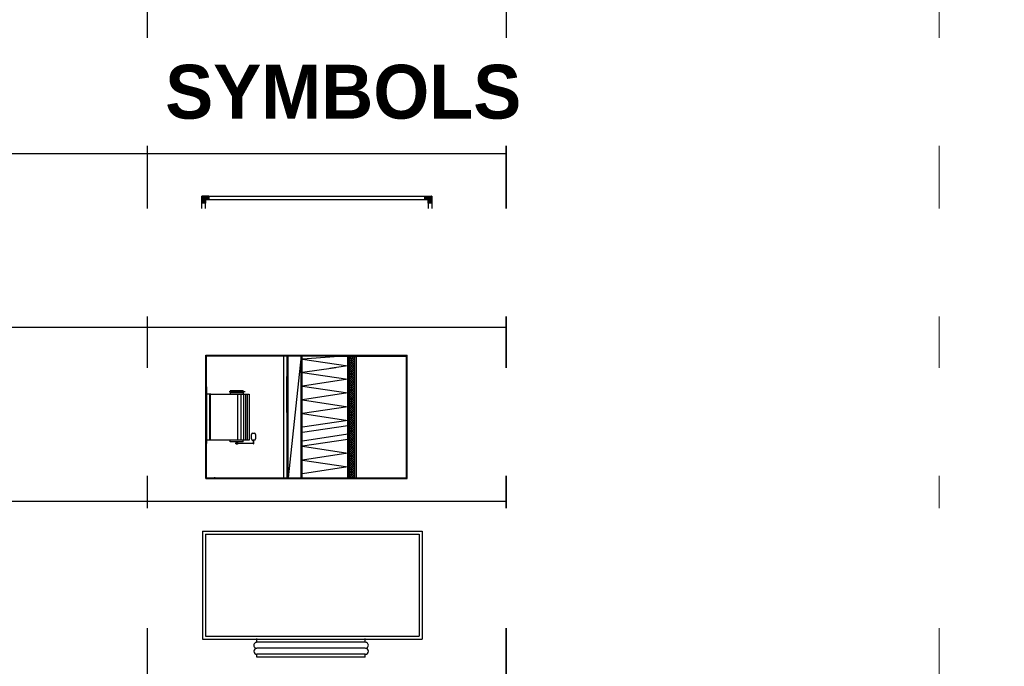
# Model space of a CAD drawing. Header units: inches. Extents: x 110711 to 158499, y 12149 to 19253.
# Tile 42 of 46: x 124606 to 124721, y 17597 to 17672. Entities that reach past the tile are written whole.
import ezdxf

# ---------------------------------------------------------------- set-up
doc = ezdxf.new("R2010")
doc.units = ezdxf.units.IN
doc.header["$MEASUREMENT"] = 0
for name, color, linetype in [('12-EQUIPMENT', 12, 'Continuous'), ('HVAC EQUIPMENT', 130, 'Continuous'), ('NON VRV DUCTABLE UNIT', 6, 'Continuous')]:
    doc.layers.add(name, color=color, linetype=linetype)
for name, color, linetype, lineweight in [('AC DUCT', 5, 'Continuous', 35), ('HVAC TEXT PP', 7, 'Continuous', 20), ('PP- EX DUCT', 6, 'Continuous', 30), ('PP-AC PIPE', 1, 'Continuous', 30), ('PP-HVAC', 7, 'Continuous', 25), ('PP-HVAC EXHAUST DUCT', 1, 'Continuous', 30)]:
    doc.layers.add(name, color=color, linetype=linetype, lineweight=lineweight)
doc.styles.get("Standard").update_dxf_attribs({"font": 'romans.shx', "height": 6})

# ---------------------------------------------------------------- blocks, each defined once
blk = doc.blocks.new('zw$8BA2')
at = {"layer": 'HVAC EQUIPMENT'}
h = blk.add_hatch(dxfattribs=at)
h.set_pattern_fill('ANSI31', color=256, scale=0.038847, angle=89.9991, style=0)
h.set_pattern_definition([(65.6764834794, (-1001222.7027253, 77892.055631), (-0.004424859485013, 0.00200008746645), [])])
h.paths.add_polyline_path([(-25.31, 0), (-23.37, 0), (-23.37, 1.94), (-25.31, 1.94), (-27.26, 1.94), (-27.26, 0), (-27.26, -1.94), (-25.31, -1.94)])
h = blk.add_hatch(dxfattribs=at)
h.set_pattern_fill('ANSI31', color=256, scale=0.038847, angle=179.9991, style=0)
h.set_pattern_definition([(335.6764834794, (-977637.8294195, 210166.9963846), (0.00200008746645, 0.004424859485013), [])])
h.paths.add_polyline_path([(26.74, -1.94), (26.74, 0), (26.74, 1.94), (24.8, 1.94), (22.86, 1.94), (22.86, 0), (24.8, 0), (24.8, -1.94)])
h = blk.add_hatch(dxfattribs=at)
h.set_pattern_fill('ANSI31', color=256, scale=0.038847, angle=359.9991, style=0)
h.set_pattern_definition([(155.6764834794, (-868924.5915235, 54259.968651), (-0.00200008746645, -0.004424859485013), [])])
h.paths.add_polyline_path([(-25.31, -124.11), (-25.31, -122.17), (-27.26, -122.17), (-27.26, -124.11), (-27.26, -126.06), (-25.31, -126.06), (-23.37, -126.06), (-23.37, -124.11)])
h = blk.add_hatch(dxfattribs=at)
h.set_pattern_fill('ANSI31', color=256, scale=0.038847, angle=269.9991, style=0)
h.set_pattern_definition([(245.6764834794, (-845339.7182177, 186534.909405), (0.004424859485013, -0.00200008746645), [])])
h.paths.add_polyline_path([(24.8, -124.11), (22.86, -124.11), (22.86, -126.06), (24.8, -126.06), (26.74, -126.06), (26.74, -124.11), (26.74, -122.17), (24.8, -122.17)])
for p, q in [((-15.39, -121.4), (-15.53, -85.38)), ((-15.53, -85.38), (23.03, -85.38)), ((-15.53, -85.99), (23.03, -85.99)), ((-14.78, -120.79), (-14.92, -85.38)), ((9.61, -120.79), (9.61, -85.38)), ((10.22, -121.41), (10.22, -85.38)), ((15.2, -120.54), (15.2, -85.38)), ((15.81, -120.54), (15.81, -85.38)), ((20.3, -120.54), (20.3, -85.38)), ((20.91, -120.54), (20.91, -85.38)), ((23.03, -85.38), (23.03, -85.99)), ((12.3, -90.82), (12.3, -105.95)), ((12.66, -88.83), (12.47, -88.53)), ((12.47, -88.53), (12.47, -90.82)), ((12.66, -90.53), (12.47, -90.82)), ((12.47, -90.82), (12.47, -110.1)), ((12.66, -88.53), (12.66, -90.82)), ((12.87, -88.53), (12.66, -88.83)), ((12.87, -90.82), (12.66, -90.53)), ((12.66, -90.82), (12.66, -110.1)), ((12.87, -88.53), (12.87, -90.82)), ((12.87, -90.82), (12.87, -110.1)), ((13.02, -90.82), (13.02, -105.95)), ((21.45, -89.78), (13.03, -89.78)), ((20.3, -88.11), (15.2, -88.11)), ((20.3, -88.72), (15.2, -88.72)), ((20.3, -88.72), (15.2, -88.72)), ((20.3, -89.33), (15.2, -89.33)), ((20.3, -89.95), (15.2, -89.95)), ((20.3, -90.56), (15.2, -90.56)), ((20.3, -91.17), (15.2, -91.17)), ((20.3, -91.17), (15.2, -91.17)), ((20.3, -91.78), (15.2, -91.78)), ((12.66, -106.24), (12.47, -105.95)), ((12.87, -105.95), (12.66, -106.24)), ((12.66, -109.8), (12.47, -110.1)), ((12.87, -110.1), (12.66, -109.8)), ((10.22, -119.92), (23.03, -119.92)), ((10.22, -120.54), (23.03, -120.54)), ((23.03, -119.92), (23.03, -120.54)), ((-15.76, -121.72), (-15.39, -121.4)), ((-15.39, -122.02), (-15.76, -121.72)), ((-15.76, -122.33), (-15.39, -122.02)), ((-15.39, -122.63), (-15.76, -122.33)), ((-15.76, -122.95), (-15.39, -122.63)), ((-15.39, -123.24), (-15.76, -122.95)), ((-15.76, -123.56), (-15.39, -123.24)), ((-15.39, -123.85), (-15.76, -123.56)), ((-14.78, -120.79), (-15.39, -120.79)), ((-15.39, -121.4), (10.22, -121.41)), ((-15.39, -122.02), (10.22, -122.02)), ((-15.39, -122.63), (10.22, -122.63)), ((-15.39, -123.24), (10.22, -123.24)), ((-15.39, -125.26), (-15.39, -123.85)), ((-15.39, -123.85), (10.22, -123.85)), ((-14.78, -120.79), (9.61, -120.79)), ((-14.78, -126.54), (-14.78, -123.85)), ((10.22, -120.79), (9.61, -120.79)), ((9.61, -126.54), (9.61, -123.85)), ((10.22, -121.41), (10.58, -121.7)), ((10.58, -121.7), (10.22, -122.02)), ((10.22, -122.02), (10.58, -122.31)), ((10.58, -122.31), (10.22, -122.63)), ((10.22, -122.63), (10.58, -122.92)), ((10.58, -122.92), (10.22, -123.24)), ((10.22, -123.24), (10.58, -123.53)), ((10.58, -123.53), (10.22, -123.85)), ((10.22, -125.26), (10.22, -123.85)), ((10.57, -126.54), (-15.82, -126.54))]:
    blk.add_line(p, q, dxfattribs=at)
for points in [[(-27.26, 1.94), (-27.26, -126.06), (26.74, -126.06), (26.74, 1.94)], [(-25.31, 0), (-25.31, -124.11), (24.8, -124.11), (24.8, 0)], [(14.81, -90.01), (14.81, -89.44), (12.31, -89.44), (12.31, -90.01)], [(21.45, -91.56), (21.45, -88), (21.45, -88), (21.45, -91.56)], [(21.45, -91.56), (21.45, -88.01), (21.68, -88.01), (21.68, -91.56)], [(3.38, -110.26), (8.28, -110.26), (8.28, -105.36), (3.38, -105.36)], [(9.61, -108.43), (9.61, -107.81), (13.41, -107.81), (13.41, -108.43)], [(-16.24, -126.15), (-11.35, -126.15), (-11.35, -121.26), (-16.24, -121.26)], [(3.38, -126.15), (8.28, -126.15), (8.28, -121.26), (3.38, -121.26)]]:
    blk.add_lwpolyline(points, close=True, dxfattribs=at)
for points in [[(-25.31, 1.94), (-27.26, 1.94), (-27.26, 0)], [(-27.26, 0), (-27.26, -1.94), (-25.31, -1.94), (-25.31, 0)], [(-25.31, 0), (-23.37, 0), (-23.37, 1.94), (-25.31, 1.94)], [(24.8, 1.94), (22.86, 1.94), (22.86, 0), (24.8, 0)], [(26.74, 0), (26.74, 1.94), (24.8, 1.94)], [(24.8, 0), (24.8, -1.94), (26.74, -1.94), (26.74, 0)], [(12.47, -90.82), (12.3, -90.82), (12.3, -88.53), (12.47, -88.53)], [(12.87, -88.53), (13.02, -88.53), (13.02, -90.82), (12.87, -90.82)], [(12.47, -110.1), (12.3, -110.1), (12.3, -105.95), (12.47, -105.95)], [(12.87, -105.95), (13.02, -105.95), (13.02, -110.1), (12.87, -110.1)], [(-25.31, -124.11), (-25.31, -122.17), (-27.26, -122.17), (-27.26, -124.11)], [(-27.26, -124.11), (-27.26, -126.06), (-25.31, -126.06)], [(-25.31, -126.06), (-23.37, -126.06), (-23.37, -124.11), (-25.31, -124.11)], [(24.8, -124.11), (22.86, -124.11), (22.86, -126.06), (24.8, -126.06)], [(26.74, -124.11), (26.74, -122.17), (24.8, -122.17), (24.8, -124.11)], [(24.8, -126.06), (26.74, -126.06), (26.74, -124.11)]]:
    blk.add_lwpolyline(points, dxfattribs=at)
blk.add_lwpolyline([(21.45, -91.56), (21.45, -88, 0.414214), (20.84, -87.39), (15.42, -87.39, 0.414214), (14.81, -88), (14.81, -91.56, 0.414214), (15.42, -92.17), (20.84, -92.17, 0.414214)], format="xyb", close=True, dxfattribs=at)
blk = doc.blocks.new('zw$E3A')
at = {"layer": '12-EQUIPMENT', "linetype": 'Continuous'}
h = blk.add_hatch(dxfattribs=at)
h.set_pattern_fill('ANSI37', color=256, scale=5.609283, angle=90, style=0)
h.set_pattern_definition([(315, (142110.333, -78597.00676), (0.4957952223, 0.4957952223), []), (45, (142110.333, -78597.00676), (-0.4957952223, 0.4957952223), [])])
h.paths.add_polyline_path([(-26.49, 62.07), (26.84, 62.07), (26.84, 64.59), (-26.49, 64.59)])
for p, q in [((-26.84, 0), (-26.84, 87.37)), ((26.84, -0.34), (26.84, 87.37)), ((-26.84, -0.34), (-26.84, 52.8)), ((26.84, -0.21), (26.84, 52.8)), ((26.49, 0), (-26.49, 0)), ((26.84, -0.34), (-26.84, -0.34))]:
    blk.add_line(p, q, dxfattribs=at)
at = {"layer": '12-EQUIPMENT'}
for p, q in [((26.84, 87.37), (-26.84, 87.37)), ((-26.46, 52.8), (-26.46, 87.08)), ((26.53, 87.08), (-26.45, 87.08)), ((26.54, 52.8), (26.54, 87.08)), ((26.5, 3.74), (26.5, 85.68)), ((-26.49, 0), (-26.49, 74.31)), ((-26.49, 62.07), (-26.49, 64.59)), ((26.45, 64.59), (-26.49, 64.59)), ((26.54, 65.2), (-26.45, 65.2)), ((26.5, 62.07), (26.5, 64.59)), ((-26.52, 41.68), (-26.52, 61.52)), ((26.53, 61.52), (-26.52, 61.52)), ((-26.52, 61.52), (-25.16, 41.72)), ((26.5, 62.07), (-26.49, 62.07)), ((-25.16, 41.72), (-22.17, 61.52)), ((-22.17, 61.52), (-19.36, 41.72)), ((-19.36, 41.72), (-16.37, 61.52)), ((-16.37, 61.52), (-13.38, 41.72)), ((-13.38, 41.72), (-10.39, 61.52)), ((-10.39, 61.52), (-7.4, 41.72)), ((-7.4, 41.72), (-4.41, 61.52)), ((-4.41, 61.52), (-1.42, 41.72)), ((-1.42, 41.72), (1.57, 61.52)), ((1.57, 61.52), (4.55, 41.72)), ((3.84, 61.52), (6.83, 41.72)), ((7.54, 61.52), (10.53, 41.72)), ((9.82, 61.52), (12.81, 41.72)), ((12.81, 41.72), (15.8, 61.52)), ((15.8, 61.52), (18.79, 41.72)), ((18.79, 41.72), (21.78, 61.52)), ((21.78, 61.52), (24.77, 41.72)), ((26.53, 41.68), (26.53, 61.52)), ((26.48, 41.69), (-26.52, 41.68)), ((-26.49, 35.52), (-26.49, 41.22)), ((-26.49, 41.22), (26.49, 35.53)), ((26.48, 41.22), (-26.49, 41.22)), ((26.5, 35.52), (26.5, 41.22)), ((26.5, 35.52), (-26.49, 35.52)), ((26.5, 35.11), (-26.49, 35.13)), ((-1.88, 34.97), (-17.49, 34.97)), ((-9.89, 18.62), (10.12, 18.62)), ((-9.89, 1.46), (-9.89, 18.62)), ((-9.89, 18.53), (10.12, 18.53)), ((-9.89, 17.66), (10.12, 17.66)), ((7.14, 20.13), (7.14, 20.8)), ((7.7, 21.36), (9.56, 21.36)), ((9.56, 19.57), (7.7, 19.57)), ((10.12, 20.8), (10.12, 20.13)), ((10.12, 20.46), (11.79, 20.46)), ((10.12, 20.32), (11.79, 20.32)), ((10.12, 18.62), (10.12, 1.46)), ((11.43, 12.46), (11.43, 20.64)), ((11.79, 20.32), (11.79, 20.46)), ((-11.36, 15.93), (-9.89, 15.93)), ((-11.36, 15.93), (-11.36, 10.33)), ((-10.9, 16.79), (-10.9, 9.8)), ((-10.39, 15.93), (-10.39, 10.33)), ((-9.89, 16.94), (10.12, 16.94)), ((-9.89, 16.13), (10.12, 16.13)), ((-9.89, 14.89), (10.12, 14.89)), ((-9.89, 13.46), (10.12, 13.46)), ((10.84, 15.93), (10.12, 15.93)), ((10.84, 15.93), (10.84, 10.33)), ((10.84, 13.49), (11.91, 13.49)), ((10.84, 12.89), (11.91, 12.89)), ((11.91, 13.49), (11.91, 12.88)), ((-11.36, 10.33), (-9.89, 10.33)), ((10.84, 10.33), (10.12, 10.33)), ((8.07, 0), (-16.28, 0)), ((-13.07, 0.01), (11.65, 0.01)), ((10.36, 1.78), (-10.12, 1.78)), ((10.36, 1.67), (-10.12, 1.67)), ((-9.89, 1.46), (-9.89, 0.01)), ((10.12, 1.46), (-9.89, 1.46)), ((10.12, 1.46), (10.12, 0.01)), ((26.49, 0), (26.5, 3.35)), ((26.5, 3.74), (26.5, 3.35))]:
    blk.add_line(p, q, dxfattribs=at)
at = {"layer": '12-EQUIPMENT', "const_width": 0.0987}
for points in [[(26.45, 64.92), (-26.49, 64.92)], [(-26.49, 61.75), (26.58, 61.75)], [(-26.49, 35.33), (26.5, 35.31)]]:
    blk.add_lwpolyline(points, dxfattribs=at)
at = {"layer": '12-EQUIPMENT'}
for centre, start, end in [((7.7, 20.8), 90, 180), ((7.7, 20.13), 180, 270), ((9.56, 20.8), 0, 90), ((9.56, 20.13), 270, 0)]:
    blk.add_arc(centre, 0.559, start, end, dxfattribs=at)
at = {"layer": 'PP- EX DUCT', "linetype": 'Continuous', "ltscale": 10}
blk.add_line((-26.84, 33.45), (26.97, 33.45), dxfattribs=at)
blk = doc.blocks.new('zw$E235')
at = {"layer": 'NON VRV DUCTABLE UNIT', "color": 20}
for p, q in [((-34.45, 37.31), (41.5, 37.31)), ((-34.45, 37.31), (-34.45, 0)), ((-33.41, 36.28), (40.46, 36.28)), ((-33.41, 36.28), (-33.41, 1.04)), ((40.46, 36.28), (40.46, 1.04)), ((41.5, 37.31), (41.5, 0)), ((-34.45, 0), (41.5, 0)), ((-33.41, 1.04), (40.46, 1.04))]:
    blk.add_line(p, q, dxfattribs=at)
at = {"layer": 'NON VRV DUCTABLE UNIT', "color": 115, "lineweight": 30, "ltscale": 20}
for p, q in [((-15.69, -1.13), (-15.69, 0.13)), ((21.82, -1.13), (21.82, 0.13)), ((21.82, -1.13), (-15.69, -1.13)), ((21.82, -3.2), (-15.69, -3.2)), ((-15.69, -3.2), (-15.69, -3.2)), ((21.82, -3.2), (21.82, -3.2)), ((21.82, -5.28), (-15.69, -5.28)), ((-15.69, -6.32), (-15.69, -5.28)), ((21.82, -6.32), (-15.69, -6.32)), ((21.82, -6.32), (21.82, -5.28))]:
    blk.add_line(p, q, dxfattribs=at)
for centre, start, end in [((-15.69, -2.16), 87.6874, 269.9167), ((-15.69, -4.24), 90, 270), ((21.82, -2.16), 270.0833, 92.3126), ((21.82, -4.24), 270, 90)]:
    blk.add_arc(centre, 1.04, start, end, dxfattribs=at)

msp = doc.modelspace()

# ---------------------------------------------------------------- linework, layer by layer
at = {"layer": 'HVAC TEXT PP'}
msp.add_lwpolyline([(122775.67, 18714.54), (124713.6, 18714.54), (124713.6, 17319.69), (122775.67, 17319.69)], close=True, dxfattribs=at)
at = {"layer": 'PP-HVAC', "linetype": 'Continuous', "ltscale": 10}
for p, q in [((124662.91, 17693.29), (124662.91, 17575.09)), ((124662.91, 17575.09), (124662.91, 17665.45)), ((124496.27, 17656.6), (124662.91, 17656.6)), ((124496.27, 17636.23), (124662.91, 17636.23)), ((124496.27, 17615.85), (124662.91, 17615.85))]:
    msp.add_line(p, q, dxfattribs=at)

# ---------------------------------------------------------------- block references
at = {"layer": 'PP-HVAC EXHAUST DUCT', "linetype": 'Continuous', "ltscale": 10, "xscale": -0.2102731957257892, "yscale": 0.2102731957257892, "zscale": 0.2102731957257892, "rotation": 89.99998349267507}
msp.add_blockref('zw$8BA2', (124627.67, 17645.87), dxfattribs=at)

# ---------------------------------------------------------------- next in the draw order: texts
at = {"layer": 'PP-HVAC', "linetype": 'Continuous', "ltscale": 10, "insert": (124497.97, 17666.97), "char_height": 6.3082, "width": 442.5722, "attachment_point": 1, "bg_fill": 2}
msp.add_mtext('\\pi6.1079;{\\fCentury Gothic|b1|i0|c0|p34;S.NO}', dxfattribs=at)

# ---------------------------------------------------------------- next in the draw order: texts
at = {"layer": 'PP-HVAC', "linetype": 'Continuous', "ltscale": 10, "insert": (124531.21, 17666.97), "char_height": 6.3082, "width": 442.5722, "attachment_point": 1, "bg_fill": 2}
msp.add_mtext('\\pi6.1079;{\\fCentury Gothic|b1|i0|c0|p34;DESCRIPTION }', dxfattribs=at)

# ---------------------------------------------------------------- next in the draw order: linework, layer by layer
at = {"layer": 'PP-HVAC', "linetype": 'Continuous', "ltscale": 10}
msp.add_line((124620.83, 17676.54), (124620.83, 17575.09), dxfattribs=at)

# ---------------------------------------------------------------- next in the draw order: texts
at = {"layer": 'PP-HVAC', "linetype": 'Continuous', "ltscale": 10, "char_height": 6.3082, "width": 442.5722, "attachment_point": 1, "bg_fill": 2}
for s, insert in [('\\pi6.1079;{\\fCentury Gothic|b1|i0|c0|p34;SYMBOLS }', (124616.85, 17666.97)), ('\\pi6.1079;{\\fCentury Gothic|b1|i0|c0|p34;0.1}', (124497.97, 17646.97)), ('\\pi6.1079;{\\fCentury Gothic|b1|i0|c0|p34;0.2}', (124497.97, 17628.32)), ('\\pi6.1079;{\\fCentury Gothic|b1|i0|c0|p34;DUCT ABLE UNIT }', (124523.45, 17611.86))]:
    msp.add_mtext(s, dxfattribs=dict(at, insert=insert))

# ---------------------------------------------------------------- next in the draw order: block references
at = {"layer": 'PP-AC PIPE', "linetype": 'Continuous', "ltscale": 10, "xscale": 0.2691496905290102, "yscale": 0.2691496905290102, "zscale": 0.2691496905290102, "rotation": 269.9999999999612}
msp.add_blockref('zw$E3A', (124627.8, 17625.74), dxfattribs=at)

# ---------------------------------------------------------------- next in the draw order: texts
at = {"layer": 'PP-HVAC', "linetype": 'Continuous', "ltscale": 10, "insert": (124497.97, 17610.47), "char_height": 6.3082, "width": 442.5722, "attachment_point": 1, "bg_fill": 2}
msp.add_mtext('\\pi6.1079;{\\fCentury Gothic|b1|i0|c0|p34;0.3}', dxfattribs=at)

# ---------------------------------------------------------------- next in the draw order: block references
at = {"layer": 'AC DUCT', "xscale": 0.3387421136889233, "yscale": 0.3387421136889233, "zscale": 0.3387421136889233}
msp.add_blockref('zw$E235', (124639.01, 17599.72), dxfattribs=at)

doc.saveas('drawing.dxf')
